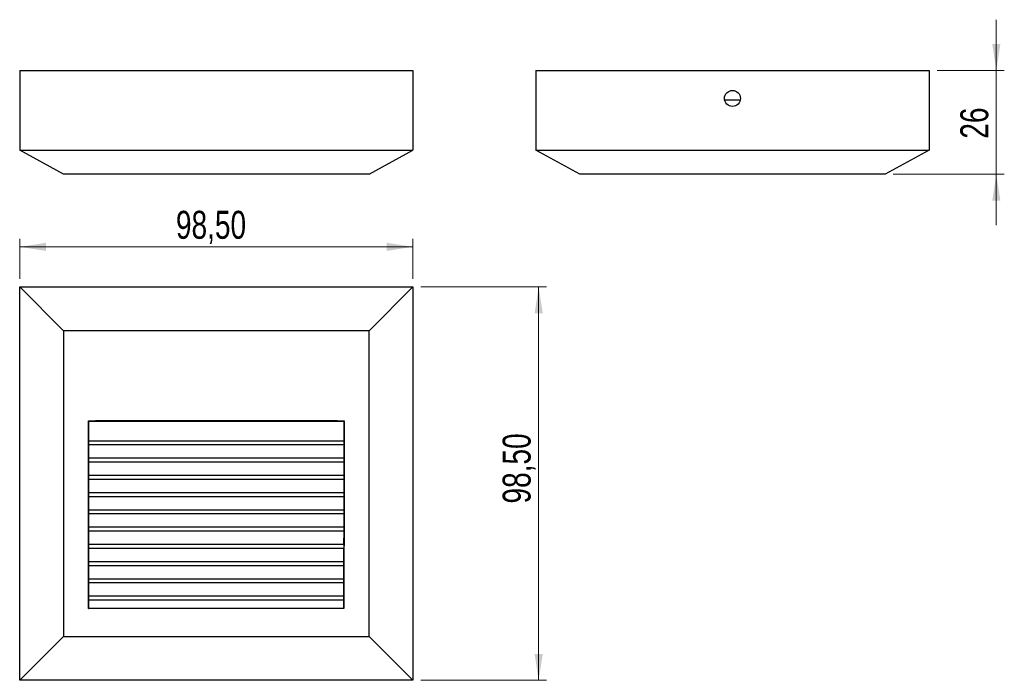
# Model space of a CAD drawing. Header units: millimetres. Extents: x 74 to 197, y 19 to 102.
import ezdxf

# ---------------------------------------------------------------- set-up
doc = ezdxf.new("R2010")
doc.units = ezdxf.units.MM
doc.styles.add('SLDTEXTSTYLE0', font='TXT', dxfattribs={"width": 0.75})
doc.dimstyles.new('SLDDIMSTYLE0', dxfattribs={"dimtxt": 3.5, "dimasz": 3.302, "dimexe": 0, "dimexo": 0.0625, "dimgap": 0.875, "dimtad": 1, "dimlfac": 2, "dimrnd": 1e-09, "dimzin": 12, "dimdsep": 46, "dimtxsty": 'SLDTEXTSTYLE0', "dimsah": 1, "dimcen": 0.09, "dimadec": 0, "dimazin": 3, "dimtfac": 1, "dimtofl": 0, "dimtmove": 0, "dimatfit": 3, "dimfxl": 0, "dimfrac": 2, "dimtolj": 1, "dimtzin": 12, "dimarcsym": 0})
doc.dimstyles.new('SLDDIMSTYLE1', dxfattribs={"dimtxt": 3.5, "dimasz": 3.302, "dimexe": 0, "dimexo": 0.0625, "dimgap": 0.875, "dimtad": 1, "dimlfac": 2, "dimrnd": 1e-09, "dimzin": 12, "dimdsep": 46, "dimtxsty": 'SLDTEXTSTYLE0', "dimsah": 1, "dimcen": 0.09, "dimadec": 0, "dimazin": 3, "dimtfac": 1, "dimtmove": 0, "dimatfit": 0, "dimfxl": 0, "dimfrac": 2, "dimtolj": 1, "dimtzin": 12, "dimarcsym": 0})

# ---------------------------------------------------------------- blocks, each defined once
blk = doc.blocks.new('_D')
at = {"color": 7, "linetype": 'Continuous', "lineweight": 18}
for p, q in [((124.32, 68.45), (140.06, 68.45)), ((139.06, 68.45), (139.06, 19.2)), ((124.32, 19.2), (140.06, 19.2))]:
    blk.add_line(p, q, dxfattribs=at)
for points in [[(139.06, 68.45), (138.55, 65.15), (139.57, 65.15)], [(139.06, 19.2), (139.57, 22.5), (138.55, 22.5)]]:
    blk.add_solid(points, dxfattribs=at)
at = {"color": 7, "linetype": 'Continuous', "lineweight": 18, "insert": (134.55, 41.33), "char_height": 3.5, "attachment_point": 1, "rotation": 90, "style": 'SLDTEXTSTYLE0'}
blk.add_mtext('98,50', dxfattribs=at)
blk = doc.blocks.new('_D_1')
at = {"color": 7, "linetype": 'Continuous', "lineweight": 18}
for p, q in [((74.07, 69.45), (74.07, 74.46)), ((123.32, 69.45), (123.32, 74.46)), ((74.07, 73.46), (123.32, 73.46))]:
    blk.add_line(p, q, dxfattribs=at)
for points in [[(74.07, 73.46), (77.37, 72.95), (77.37, 73.97)], [(123.32, 73.46), (120.02, 73.97), (120.02, 72.95)]]:
    blk.add_solid(points, dxfattribs=at)
at = {"color": 7, "linetype": 'Continuous', "lineweight": 18, "insert": (93.64, 77.97), "char_height": 3.5, "attachment_point": 1, "style": 'SLDTEXTSTYLE0'}
blk.add_mtext('98,50', dxfattribs=at)
blk = doc.blocks.new('_D_2')
at = {"color": 7, "linetype": 'Continuous', "lineweight": 18}
for p, q in [((196.37, 95.54), (196.37, 101.89)), ((188.96, 95.54), (197.37, 95.54)), ((196.37, 95.54), (196.37, 82.54)), ((183.46, 82.54), (197.37, 82.54)), ((196.37, 82.54), (196.37, 76.19))]:
    blk.add_line(p, q, dxfattribs=at)
for points in [[(196.37, 95.54), (196.88, 98.85), (195.86, 98.85)], [(196.37, 82.54), (195.86, 79.24), (196.88, 79.24)]]:
    blk.add_solid(points, dxfattribs=at)
at = {"color": 7, "linetype": 'Continuous', "lineweight": 18, "insert": (191.86, 87), "char_height": 3.5, "attachment_point": 1, "rotation": 90, "style": 'SLDTEXTSTYLE0'}
blk.add_mtext('26', dxfattribs=at)

msp = doc.modelspace()

# ---------------------------------------------------------------- linework, layer by layer
at = {"color": 7, "linetype": 'Continuous', "lineweight": 25}
for p, q in [((74.0715, 95.545), (123.3215, 95.545)), ((74.0715, 95.545), (74.0715, 85.545)), ((123.3215, 95.545), (123.3215, 85.545)), ((138.7063, 95.545), (138.7063, 85.545)), ((138.7063, 95.545), (187.9563, 95.545)), ((187.9563, 95.545), (187.9563, 85.545)), ((162.3452, 91.8788), (164.3174, 91.8788)), ((74.0715, 85.545), (123.3215, 85.545)), ((79.5715, 82.545), (74.0715, 85.545)), ((117.8215, 82.545), (123.3215, 85.545)), ((138.7063, 85.545), (187.9563, 85.545)), ((144.2063, 82.545), (138.7063, 85.545)), ((187.9563, 85.545), (182.4563, 82.545)), ((117.8215, 82.545), (79.5715, 82.545)), ((182.4563, 82.545), (144.2063, 82.545)), ((74.0715, 19.2012), (74.0715, 68.4512)), ((79.5715, 62.9512), (74.0715, 68.4512)), ((74.0715, 68.4512), (123.3215, 68.4512)), ((117.8215, 62.9512), (123.3215, 68.4512)), ((123.3215, 68.4512), (123.3215, 19.2012)), ((79.5715, 62.9512), (79.5715, 24.7012)), ((117.8215, 62.9512), (79.5715, 62.9512)), ((117.8215, 24.7012), (117.8215, 62.9512)), ((82.6991, 51.6942), (82.7189, 51.6395)), ((82.6991, 51.6942), (114.6947, 51.6942)), ((82.7189, 49.138), (82.7189, 51.6395)), ((82.7189, 51.6395), (114.6806, 51.6395)), ((113.8098, 51.688), (83.5832, 51.688)), ((83.5832, 51.688), (83.5832, 51.647)), ((83.5832, 51.647), (113.8098, 51.647)), ((113.8098, 51.647), (113.8098, 51.688)), ((114.6806, 51.6395), (114.6741, 49.138)), ((114.6947, 51.6942), (114.6806, 51.6395)), ((114.6744, 49.1481), (82.7187, 49.1481)), ((82.7189, 46.9795), (82.7189, 48.6583)), ((114.6729, 48.6583), (82.7189, 48.6583)), ((114.6729, 48.6583), (114.6686, 46.9795)), ((114.6689, 46.9897), (82.7187, 46.9897)), ((82.7189, 44.8211), (82.7189, 46.4999)), ((114.6673, 46.4999), (82.7189, 46.4999)), ((114.6673, 46.4999), (114.663, 44.8211)), ((114.6634, 44.8312), (82.7187, 44.8312)), ((82.7189, 42.6626), (82.7189, 44.3414)), ((114.6618, 44.3414), (82.7189, 44.3414)), ((114.6618, 44.3414), (114.6574, 42.6626)), ((114.6579, 42.6728), (82.7186, 42.6728)), ((82.7189, 40.5042), (82.7189, 42.183)), ((114.6562, 42.183), (82.7189, 42.183)), ((114.6562, 42.183), (114.6518, 40.5042)), ((114.6525, 40.5143), (82.7186, 40.5143)), ((82.7189, 38.3457), (82.7189, 40.0245)), ((114.6506, 40.0245), (82.7189, 40.0245)), ((114.6506, 40.0245), (114.6463, 38.3457)), ((114.647, 38.3559), (82.7186, 38.3559)), ((82.7189, 36.1873), (82.7189, 37.8661)), ((114.645, 37.8661), (82.7189, 37.8661)), ((114.645, 37.8661), (114.6407, 36.1873)), ((114.6417, 36.1974), (82.7185, 36.1974)), ((82.7189, 34.0288), (82.7189, 35.7076)), ((114.6395, 35.7076), (82.7189, 35.7076)), ((114.6395, 35.7076), (114.6351, 34.0288)), ((114.6364, 34.039), (82.7185, 34.039)), ((82.7189, 31.8704), (82.7189, 33.5492)), ((114.6339, 33.5492), (82.7189, 33.5492)), ((114.6339, 33.5492), (114.6295, 31.8704)), ((114.6312, 31.8805), (82.7184, 31.8805)), ((82.7189, 29.7119), (82.7189, 31.3907)), ((114.6283, 31.3907), (82.7189, 31.3907)), ((114.6283, 31.3907), (114.624, 29.7119)), ((114.6262, 29.7221), (82.7182, 29.7221)), ((82.7189, 28.206), (82.7189, 29.2323)), ((114.6227, 29.2323), (82.7189, 29.2323)), ((114.6227, 29.2323), (114.6201, 28.206)), ((82.7082, 28.2037), (82.7189, 28.206)), ((114.6567, 28.2037), (82.7082, 28.2037)), ((114.6201, 28.206), (82.7189, 28.206)), ((114.6567, 28.2037), (114.6201, 28.206)), ((74.0715, 19.2012), (79.5715, 24.7012)), ((79.5715, 24.7012), (117.8215, 24.7012)), ((123.3215, 19.2012), (117.8215, 24.7012)), ((123.3215, 19.2012), (74.0715, 19.2012))]:
    msp.add_line(p, q, dxfattribs=at)
at = {"color": 7, "linetype": 'Continuous', "lineweight": 25, "flags": 128}
for points in [[(114.6744, 49.1463), (114.6744, 49.1478), (114.6746, 49.1295), (114.6746, 49.0851), (114.6746, 49.0196), (114.6744, 48.9405), (114.6741, 48.8565), (114.6737, 48.7773), (114.6734, 48.7116), (114.673, 48.667), (114.6729, 48.6583), (114.6729, 48.6583)], [(114.6689, 46.9879), (114.6689, 46.9894), (114.6692, 46.971), (114.6693, 46.9267), (114.6692, 46.8612), (114.6691, 46.782), (114.6688, 46.6981), (114.6684, 46.6188), (114.6679, 46.5532), (114.6675, 46.5086), (114.6673, 46.4999), (114.6673, 46.4999)], [(114.6634, 44.8294), (114.6634, 44.8309), (114.6638, 44.8126), (114.664, 44.7682), (114.664, 44.7027), (114.6638, 44.6236), (114.6635, 44.5396), (114.663, 44.4604), (114.6625, 44.3948), (114.6619, 44.3501), (114.6618, 44.3414), (114.6618, 44.3414)], [(114.6579, 42.671), (114.658, 42.6725), (114.6584, 42.6542), (114.6587, 42.6098), (114.6587, 42.5443), (114.6586, 42.4651), (114.6582, 42.3812), (114.6577, 42.3019), (114.6571, 42.2363), (114.6564, 42.1917), (114.6562, 42.183), (114.6562, 42.183)], [(114.6525, 40.5125), (114.6526, 40.514), (114.6531, 40.4957), (114.6535, 40.4513), (114.6536, 40.3858), (114.6535, 40.3067), (114.6531, 40.2227), (114.6524, 40.1435), (114.6517, 40.0779), (114.6509, 40.0333), (114.6506, 40.0245), (114.6506, 40.0245)], [(114.647, 38.3541), (114.6472, 38.3556), (114.6479, 38.3373), (114.6484, 38.2929), (114.6486, 38.2274), (114.6485, 38.1482), (114.648, 38.0643), (114.6473, 37.985), (114.6464, 37.9194), (114.6454, 37.8748), (114.645, 37.8661), (114.645, 37.8661)], [(114.6417, 36.1956), (114.6418, 36.1971), (114.6428, 36.1788), (114.6435, 36.1344), (114.6438, 36.0689), (114.6436, 35.9898), (114.6431, 35.9058), (114.6423, 35.8266), (114.6411, 35.761), (114.6399, 35.7164), (114.6395, 35.7076), (114.6395, 35.7076)], [(114.6364, 34.0372), (114.6366, 34.0387), (114.6379, 34.0204), (114.6387, 33.976), (114.6392, 33.9105), (114.6391, 33.8313), (114.6385, 33.7474), (114.6374, 33.6682), (114.636, 33.6025), (114.6344, 33.5579), (114.6339, 33.5492), (114.6339, 33.5492)], [(114.6312, 31.8787), (114.6315, 31.8802), (114.6332, 31.8619), (114.6344, 31.8175), (114.635, 31.752), (114.635, 31.6729), (114.6343, 31.5889), (114.6329, 31.5097), (114.6311, 31.4441), (114.629, 31.3995), (114.6283, 31.3907), (114.6283, 31.3907)], [(114.6262, 29.7203), (114.6266, 29.7218), (114.629, 29.7034), (114.6307, 29.659), (114.6316, 29.5935), (114.6317, 29.5144), (114.6308, 29.4305), (114.629, 29.3513), (114.6265, 29.2857), (114.6237, 29.241), (114.6227, 29.2323), (114.6227, 29.2323)]]:
    msp.add_lwpolyline(points, dxfattribs=at)
at = {"color": 7, "linetype": 'Continuous', "lineweight": 25}
msp.add_circle((163.3313, 92.045), 1, dxfattribs=at)
for points, knots in [([(82.7082, 28.2037), (82.7064, 29.6735), (82.7028, 32.613), (82.7011, 37.9979), (82.6997, 44.3583), (82.6993, 49.2489), (82.6991, 51.6942)], [0, 0, 0, 0, 0.187707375, 0.375414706, 0.68770735, 1, 1, 1, 1]), ([(114.6947, 51.6942), (114.6936, 48.7547), (114.6916, 43.3698), (114.6848, 36.7623), (114.6764, 31.8716), (114.6633, 29.4264), (114.6567, 28.2037)], [0, 0, 0, 0, 0.37541322, 0.68770589, 0.84385258, 1, 1, 1, 1]), ([(82.7189, 48.6583), (82.7188, 48.6689), (82.7187, 48.6901), (82.7184, 48.7525), (82.7183, 48.8295), (82.7182, 48.9147), (82.7182, 48.9978), (82.7182, 49.0701), (82.7184, 49.1215), (82.7185, 49.1478), (82.7187, 49.1454), (82.7187, 49.1446)], [0, 0, 0, 0, 0.1181566, 0.23631321, 0.35446959, 0.47262547, 0.59078092, 0.70893617, 0.82709153, 0.94524727, 1, 1, 1, 1]), ([(82.7189, 46.4999), (82.7188, 46.5104), (82.7186, 46.5316), (82.7184, 46.5941), (82.7182, 46.671), (82.7181, 46.7563), (82.7181, 46.8394), (82.7182, 46.9117), (82.7183, 46.963), (82.7185, 46.9893), (82.7186, 46.9869), (82.7187, 46.9861)], [0, 0, 0, 0, 0.11815672, 0.23631345, 0.3544699, 0.47262577, 0.59078113, 0.70893625, 0.8270915, 0.94524721, 1, 1, 1, 1]), ([(82.7189, 44.3414), (82.7188, 44.352), (82.7186, 44.3732), (82.7183, 44.4356), (82.7182, 44.5126), (82.718, 44.5978), (82.718, 44.6809), (82.7181, 44.7532), (82.7183, 44.8046), (82.7185, 44.8309), (82.7186, 44.8285), (82.7187, 44.8277)], [0, 0, 0, 0, 0.11815687, 0.23631376, 0.35447031, 0.47262616, 0.5907814, 0.70893635, 0.82709147, 0.94524713, 1, 1, 1, 1]), ([(82.7189, 42.183), (82.7188, 42.1935), (82.7186, 42.2147), (82.7183, 42.2772), (82.7181, 42.3541), (82.718, 42.4394), (82.7179, 42.5225), (82.718, 42.5948), (82.7182, 42.6462), (82.7184, 42.6724), (82.7186, 42.67), (82.7186, 42.6693)], [0, 0, 0, 0, 0.11815708, 0.23631417, 0.35447085, 0.47262668, 0.59078175, 0.70893649, 0.82709143, 0.94524702, 1, 1, 1, 1]), ([(82.7189, 40.0245), (82.7188, 40.0351), (82.7185, 40.0563), (82.7182, 40.1187), (82.718, 40.1957), (82.7178, 40.2809), (82.7178, 40.364), (82.7179, 40.4363), (82.7181, 40.4877), (82.7184, 40.514), (82.7186, 40.5116), (82.7186, 40.5108)], [0, 0, 0, 0, 0.118157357, 0.236314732, 0.354471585, 0.47262738, 0.590782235, 0.708936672, 0.827091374, 0.945246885, 1, 1, 1, 1]), ([(82.7189, 37.8661), (82.7188, 37.8767), (82.7185, 37.8978), (82.7181, 37.9603), (82.7179, 38.0372), (82.7177, 38.1225), (82.7177, 38.2056), (82.7178, 38.2779), (82.718, 38.3293), (82.7183, 38.3555), (82.7185, 38.3531), (82.7186, 38.3524)], [0, 0, 0, 0, 0.11815776, 0.23631553, 0.35447264, 0.47262838, 0.59078292, 0.70893693, 0.82709129, 0.94524669, 1, 1, 1, 1]), ([(82.7189, 35.7076), (82.7187, 35.7182), (82.7184, 35.7394), (82.718, 35.8019), (82.7177, 35.8788), (82.7175, 35.964), (82.7175, 36.0471), (82.7176, 36.1194), (82.7179, 36.1708), (82.7182, 36.1971), (82.7184, 36.1947), (82.7185, 36.1939)], [0, 0, 0, 0, 0.11815835, 0.23631673, 0.35447421, 0.47262987, 0.59078393, 0.70893732, 0.82709117, 0.9452464, 1, 1, 1, 1]), ([(82.7189, 33.5492), (82.7187, 33.5598), (82.7183, 33.5809), (82.7178, 33.6434), (82.7175, 33.7203), (82.7173, 33.8056), (82.7173, 33.8887), (82.7174, 33.961), (82.7178, 34.0124), (82.7181, 34.0386), (82.7184, 34.0362), (82.7185, 34.0355)], [0, 0, 0, 0, 0.1181593, 0.23631864, 0.3544767, 0.47263222, 0.59078553, 0.70893792, 0.82709099, 0.94524595, 1, 1, 1, 1]), ([(82.7189, 31.3907), (82.7187, 31.4013), (82.7182, 31.4225), (82.7176, 31.485), (82.7172, 31.5619), (82.7169, 31.6471), (82.7169, 31.7302), (82.7171, 31.8026), (82.7175, 31.8539), (82.7179, 31.8802), (82.7183, 31.8778), (82.7184, 31.877)], [0, 0, 0, 0, 0.11816094, 0.23632195, 0.35448101, 0.47263625, 0.59078824, 0.70893893, 0.82709066, 0.94524521, 1, 1, 1, 1]), ([(82.7189, 29.2323), (82.7186, 29.2429), (82.718, 29.264), (82.7172, 29.3265), (82.7167, 29.4035), (82.7164, 29.4887), (82.7164, 29.5718), (82.7166, 29.6441), (82.7171, 29.6955), (82.7177, 29.7217), (82.7181, 29.7193), (82.7182, 29.7186)], [0, 0, 0, 0, 0.11816417, 0.23632846, 0.35448944, 0.47264407, 0.59079343, 0.70894082, 0.82709003, 0.94524381, 1, 1, 1, 1])]:
    msp.add_open_spline(points, degree=3, knots=knots, dxfattribs=at)

# ---------------------------------------------------------------- dimensions: what is measured, and where the dimension line sits
at = {"color": 7, "linetype": 'Continuous', "lineweight": 18}
for base, p1, p2, dimstyle, picture, middle in [((196.3704, 82.545), (187.9563, 95.545), (182.4563, 82.545), 'SLDDIMSTYLE1', '_D_2', (196.3704, 89.5816)), ((139.0613, 19.2012), (123.3215, 68.4512), (123.3215, 19.2012), 'SLDDIMSTYLE0', '_D', (139.0613, 47.1474))]:
    dim = msp.add_linear_dim(base=base, p1=p1, p2=p2, angle=90, dimstyle=dimstyle, dxfattribs=at)
    dim.commit()
    dim.dimension.update_dxf_attribs({"geometry": picture, "text_midpoint": middle, "dimtype": 160})
dim = msp.add_linear_dim(base=(123.3215, 73.4611), p1=(74.0715, 68.4512), p2=(123.3215, 68.4512), dimstyle='SLDDIMSTYLE0', dxfattribs=at)
dim.commit()
dim.dimension.update_dxf_attribs({"geometry": '_D_1', "text_midpoint": (99.463, 73.4611), "dimtype": 160})

doc.saveas('drawing.dxf')
